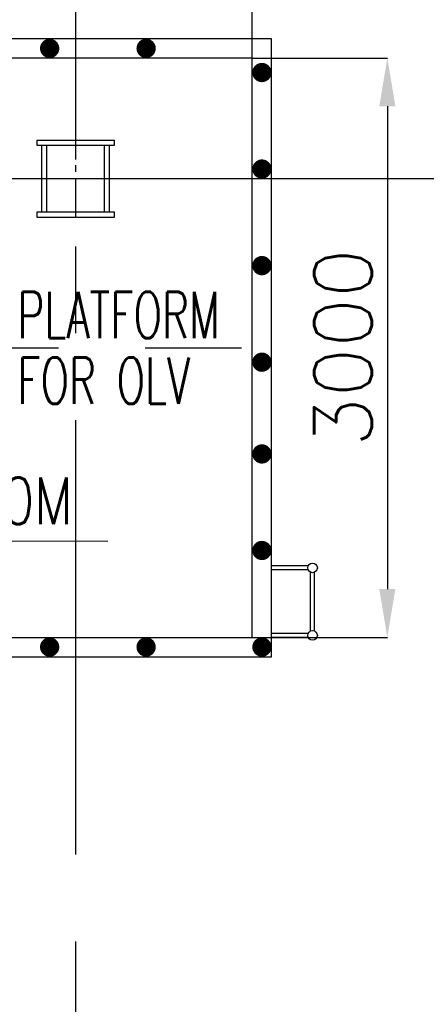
# Model space of a CAD drawing. Header units: inches. Extents: x 0 to 1544102, y 0 to 23144100.
# Tile 76 of 203: x 251046 to 253153, y 119310 to 124409. Entities that reach past the tile are written whole.
import ezdxf

# ---------------------------------------------------------------- set-up
doc = ezdxf.new("R2010")
doc.units = ezdxf.units.IN
doc.header["$LTSCALE"] = 1800
doc.header["$MEASUREMENT"] = 0
doc.linetypes.add('CENTER', pattern=[2, 1.25, -0.25, 0.25, -0.25])
doc.linetypes.add('CENTER2', pattern=[1.125, 0.75, -0.125, 0.125, -0.125])
doc.layers.get('0').update_dxf_attribs({"color": 253})
for name, color, linetype in [('AUX COL', 1, 'Continuous'), ('CEN', 2, 'CENTER'), ('GRID', 251, 'CENTER'), ('STEEL', 231, 'Continuous')]:
    doc.layers.add(name, color=color, linetype=linetype)
doc.layers.add('DIM', color=4, linetype='Continuous', lineweight=18)
doc.layers.add('TEXT', color=3, linetype='Continuous', lineweight=18)
doc.styles.add('ROMANS', font='romans.shx')
doc.styles.get("Standard").update_dxf_attribs({"font": 'arial.ttf'})
doc.dimstyles.new('STANDARD1', dxfattribs={"dimtxt": 300, "dimasz": 250, "dimexe": 0, "dimexo": 0, "dimgap": 80, "dimtad": 1, "dimdec": 0, "dimzin": 0, "dimdsep": 46, "dimtxsty": 'ROMANS', "dimcen": 0, "dimclrd": 4, "dimclre": 4, "dimclrt": 4, "dimadec": 0, "dimazin": 0, "dimtfac": 0.09, "dimtdec": 0, "dimtix": 1, "dimtofl": 0, "dimtmove": 0, "dimatfit": 3, "dimfxl": 1, "dimtolj": 1, "dimtzin": 0, "dimarcsym": 0})

# ---------------------------------------------------------------- blocks, each defined once
blk = doc.blocks.new('*X7')
at = {"color": 0}
for p, q in [((36183.1, 29400), (36329.8, 29400)), ((36226, 29425), (36329.8, 29425)), ((36131.6, 29350), (36329.8, 29350)), ((36153.7, 29375), (36329.8, 29375)), ((36092.1, 29275), (36329.8, 29275)), ((36101.7, 29300), (36329.8, 29300)), ((36114.7, 29325), (36329.8, 29325)), ((36081.3, 29225), (36329.8, 29225)), ((36085.3, 29250), (36329.8, 29250)), ((36079.8, 29200), (36329.8, 29200))]:
    blk.add_line(p, q, dxfattribs=at)
blk = doc.blocks.new('LL')
for p, q in [((-711.2, 0), (-711.2, 422.8)), ((-1135.9, 0), (-711.2, 0)), ((1493.2, 0), (-711.2, 0)), ((-711.2, 0), (-711.2, -418.1))]:
    blk.add_line(p, q)
for start, end in [(90, 180), (0, 90), (180, 270), (270, 0)]:
    blk.add_arc((-711.2, 0), 360, start, end)
at = {"xscale": 1.439999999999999, "yscale": 1.439999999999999, "zscale": 1.439999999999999}
blk.add_blockref('*X7', (-53026, -42044.5), dxfattribs=at)
at = {"xscale": 1.439999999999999, "yscale": 1.439999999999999, "zscale": 1.439999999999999, "rotation": 180}
blk.add_blockref('*X7', (51603.7, 42044.5), dxfattribs=at)
at = {"flags": 4}
blk.add_attdef('LEVEL', (-221.7, 154.2), '', height=432, dxfattribs=at)
blk = doc.blocks.new('*D119')
at = {"layer": 'DIM', "color": 4, "lineweight": -2, "transparency": 16777216}
for p, q in [((249001.2, 124531), (248751.2, 124531)), ((249251.2, 124209.9), (249251.2, 124531)), ((249836.2, 124309.9), (249836.2, 124531)), ((250086.2, 124531), (251267.6, 124531))]:
    blk.add_line(p, q, dxfattribs=at)
at = {"layer": 'DIM', "color": 4, "transparency": 16777216}
for points in [[(249001.2, 124572.6), (249001.2, 124489.3), (249251.2, 124531)], [(250086.2, 124572.6), (250086.2, 124489.3), (249836.2, 124531)]]:
    blk.add_solid(points, dxfattribs=at)
at = {"layer": 'DIM', "color": 4, "transparency": 16777216, "insert": (250801.9, 124761), "char_height": 300, "attachment_point": 5, "style": 'ROMANS'}
blk.add_mtext('\\A1;585', dxfattribs=at)
blk = doc.blocks.new('*D120')
at = {"layer": 'DIM', "color": 4, "lineweight": -2, "transparency": 16777216}
for p, q in [((249251.2, 124209.9), (249251.2, 125281.9)), ((249501.2, 125281.9), (252001.2, 125281.9)), ((252251.2, 124209.9), (252251.2, 125281.9))]:
    blk.add_line(p, q, dxfattribs=at)
at = {"layer": 'DIM', "color": 4, "transparency": 16777216}
for points in [[(249501.2, 125323.5), (249501.2, 125240.2), (249251.2, 125281.9)], [(252001.2, 125323.5), (252001.2, 125240.2), (252251.2, 125281.9)]]:
    blk.add_solid(points, dxfattribs=at)
at = {"layer": 'DIM', "color": 4, "transparency": 16777216, "insert": (250751.2, 125511.9), "char_height": 300, "attachment_point": 5, "style": 'ROMANS'}
blk.add_mtext('\\A1;3000', dxfattribs=at)
blk = doc.blocks.new('*D112')
at = {"layer": 'DIM', "color": 4, "lineweight": -2, "transparency": 16777216}
for p, q in [((252251.2, 124209.9), (252951.2, 124209.9)), ((252951.2, 123959.9), (252951.2, 121459.9)), ((252251.2, 121209.9), (252951.2, 121209.9))]:
    blk.add_line(p, q, dxfattribs=at)
at = {"layer": 'DIM', "color": 4, "transparency": 16777216}
for points in [[(252909.5, 123959.9), (252992.9, 123959.9), (252951.2, 124209.9)], [(252909.5, 121459.9), (252992.9, 121459.9), (252951.2, 121209.9)]]:
    blk.add_solid(points, dxfattribs=at)
at = {"layer": 'DIM', "color": 4, "transparency": 16777216, "insert": (252721.2, 122709.9), "char_height": 300, "attachment_point": 5, "rotation": 90, "style": 'ROMANS'}
blk.add_mtext('\\A1;3000', dxfattribs=at)
blk = doc.blocks.new('AUX COLUMNS')
at = {"color": 2, "linetype": 'CENTER2', "ltscale": 0.15}
for p, q in [((-139037.8, 58215), (-139037.8, 58615)), ((-138862.8, 58415), (-139212.8, 58415))]:
    blk.add_line(p, q, dxfattribs=at)
at = {"layer": 'AUX COL'}
for p, q in [((-139212.8, 58243), (-139212.8, 58587)), ((-139187.8, 58243), (-139187.8, 58587)), ((-138887.8, 58243), (-138887.8, 58587)), ((-138862.8, 58243), (-138862.8, 58587))]:
    blk.add_line(p, q, dxfattribs=at)
for points in [[(-139237.8, 58615), (-138837.8, 58615), (-138837.8, 58587), (-139237.8, 58587)], [(-139237.8, 58243), (-138837.8, 58243), (-138837.8, 58215), (-139237.8, 58215)]]:
    blk.add_lwpolyline(points, close=True, dxfattribs=at)
at = {"layer": 'GRID'}
for p, q in [((-139037.8, 51315), (-139037.8, 66615)), ((-115537.8, 58415), (-139737.8, 58415))]:
    blk.add_line(p, q, dxfattribs=at)

msp = doc.modelspace()

# ---------------------------------------------------------------- linework, layer by layer
at = {"layer": 'CEN'}
msp.add_line((244496.2, 122709.89), (252196.2, 122709.89), dxfattribs=at)
at = {"layer": 'STEEL'}
for p, q in [((252540.65, 121579.89), (252351.2, 121579.89)), ((252540.65, 121559.89), (252351.2, 121559.89)), ((252553.56, 121242.8), (252553.56, 121546.98)), ((252573.56, 121242.8), (252573.56, 121546.98)), ((252540.65, 121229.89), (252351.2, 121229.89)), ((252540.65, 121209.89), (252351.2, 121209.89))]:
    msp.add_line(p, q, dxfattribs=at)
for points in [[(252351.2, 124309.89), (249151.2, 124309.89), (249151.2, 121109.89), (252351.2, 121109.89)], [(252251.2, 124209.89), (249251.2, 124209.89), (249251.2, 121209.89), (252251.2, 121209.89)]]:
    msp.add_lwpolyline(points, close=True, dxfattribs=at)
at = {"layer": 'STEEL', "const_width": 50}
for points in [[(251176.2, 124259.89, 1), (251226.2, 124259.89, 1)], [(251676.2, 124259.89, 1), (251726.2, 124259.89, 1)], [(252276.2, 124134.89, 1), (252326.2, 124134.89, 1)], [(252276.2, 123634.89, 1), (252326.2, 123634.89, 1)], [(252276.2, 123134.89, 1), (252326.2, 123134.89, 1)], [(252276.2, 122634.89, 1), (252326.2, 122634.89, 1)], [(252276.2, 122159.89, 1), (252326.2, 122159.89, 1)], [(252276.2, 121659.89, 1), (252326.2, 121659.89, 1)], [(251176.2, 121159.89, 1), (251226.2, 121159.89, 1)], [(251676.2, 121159.89, 1), (251726.2, 121159.89, 1)], [(252276.2, 121159.89, 1), (252326.2, 121159.89, 1)]]:
    msp.add_lwpolyline(points, format="xyb", close=True, dxfattribs=at)
at = {"layer": 'STEEL'}
for centre in [(252563.56, 121569.89), (252563.56, 121219.89)]:
    msp.add_circle(centre, 25, dxfattribs=at)

# ---------------------------------------------------------------- block references
at = {"layer": 'AUX COL'}
msp.add_blockref('AUX COLUMNS', (390374.01, 65169.86), dxfattribs=at)
at = {"layer": 'TEXT'}
ref = msp.add_blockref('LL', (250662.77, 121708.67), dxfattribs=dict(at, xscale=0.5625, yscale=0.5625, zscale=0.5625))
ref.add_attrib('LEVEL', '10.0M', (250538.04, 121795.4), dxfattribs={"layer": '0', "height": 243, "style": 'ROMANS', "width": 0.8, "flags": 4})

# ---------------------------------------------------------------- texts
at = {"layer": 'TEXT', "color": 3, "style": 'ROMANS', "width": 0.65}
for s, p in [('PLATFORM', (251034.03, 122759.89)), ('FOR OLV', (251034.03, 122419.89))]:
    msp.add_text(s, height=240, dxfattribs=at).set_placement(p)

# ---------------------------------------------------------------- dimensions: what is measured, and where the dimension line sits
at = {"layer": 'DIM'}
dim = msp.add_linear_dim(base=(252251.2, 125281.87), p1=(249251.2, 124209.89), p2=(252251.2, 124209.89), dimstyle='STANDARD1', dxfattribs=at)
dim.commit()
dim.dimension.update_dxf_attribs({"geometry": '*D120', "text_midpoint": (250751.2, 125511.87)})
dim = msp.add_linear_dim(base=(249836.2, 124530.95), p1=(249251.2, 124209.89), p2=(249836.2, 124309.89), dimstyle='STANDARD1', dxfattribs=at)
dim.commit()
dim.dimension.update_dxf_attribs({"geometry": '*D119', "text_midpoint": (250801.91, 124530.95), "dimtype": 160})
dim = msp.add_linear_dim(base=(252951.2, 121209.89), p1=(252251.2, 124209.89), p2=(252251.2, 121209.89), angle=90, dimstyle='STANDARD1', dxfattribs=at)
dim.commit()
dim.dimension.update_dxf_attribs({"geometry": '*D112', "text_midpoint": (252951.2, 122709.89), "dimtype": 160})

doc.saveas('drawing.dxf')
